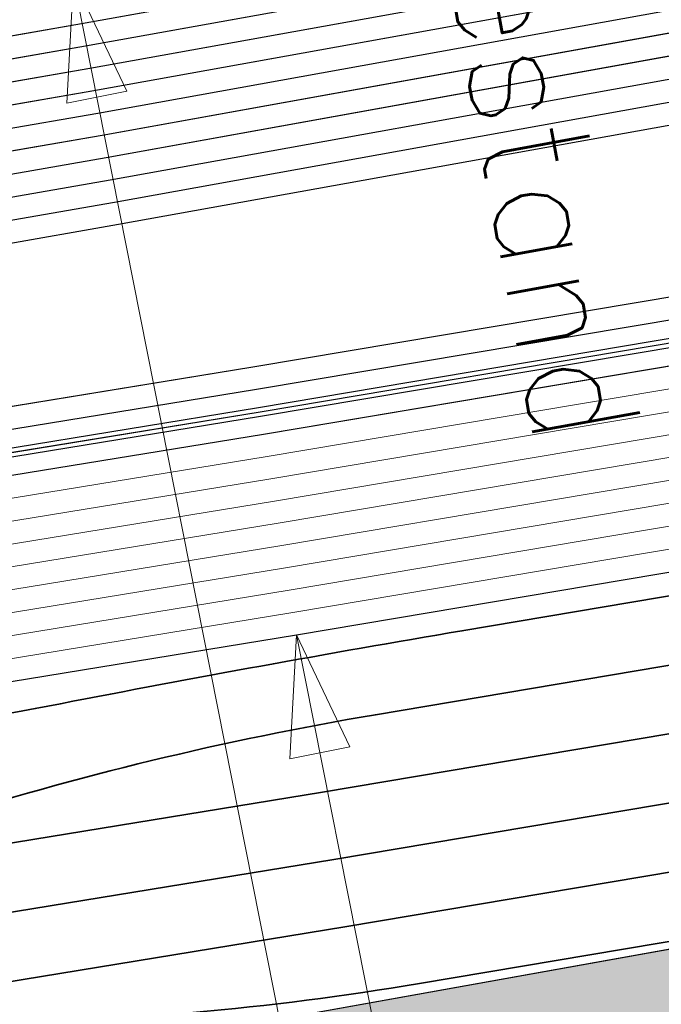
# Model space of a CAD drawing. Header units: metres. Extents: x -502 to 161, y -108 to 174.
# Tile 205 of 256: x -186.22 to -184.81, y -32.93 to -30.77. Entities that reach past the tile are written whole.
import ezdxf

# ---------------------------------------------------------------- set-up
doc = ezdxf.new("R2010")
doc.units = ezdxf.units.M
doc.header["$LTSCALE"] = 0.1
for name, color, linetype in [('BRI31-005.05-5p02-Koordinierung Lageplan 4. BA ZOB West 2022-06-15', 7, 'Continuous'), ('BRI31-005.06-5f07-Koordinierung Lageplan 4. BA ZOB Fernbusbahnh', 7, 'Continuous'), ('BRI32-005.02-5f05-Koordinierung Schemaplan 4 BA ZOB Teilbereich', 7, 'Continuous'), ('BRI32-005.03-5f06-Koordinierung Schemaplan 4 BA ZOB Teilbereich 2 Ost - Bahnhofsallee 2023-01-21', 7, 'Continuous')]:
    doc.layers.add(name, color=color, linetype=linetype)
doc.styles.add('Txt', font='txt_____.ttf')

# ---------------------------------------------------------------- blocks, each defined once
blk = doc.blocks.new('ALG_00093')
at = {"color": 1, "linetype": 'Continuous', "lineweight": 9, "true_color": 0xff0000, "transparency": 33554687, "flags": 128}
blk.add_lwpolyline([(0, 0), (0.3773, 0.09625), (0.3773, -0.09625), (0, 0)], dxfattribs=at)

msp = doc.modelspace()

# ---------------------------------------------------------------- linework, layer by layer
at = {"layer": 'BRI31-005.05-5p02-Koordinierung Lageplan 4. BA ZOB West 2022-06-15', "color": 250, "linetype": 'Continuous', "lineweight": 25, "true_color": 0x333333, "transparency": 33554687}
msp.add_line((-190.3817, -33.8133), (-176.6847, -31.3618), dxfattribs=at)
at = {"layer": 'BRI31-005.05-5p02-Koordinierung Lageplan 4. BA ZOB West 2022-06-15', "color": 1, "linetype": 'Continuous', "lineweight": 25, "true_color": 0xff0000, "transparency": 33554687, "flags": 128}
msp.add_lwpolyline([(-225.3387, -11.2374), (-229.5957, -18.1714), (-229.0257, -20.8074), (-227.7997, -27.4074), (-227.6647, -27.9944), (-227.4477, -30.3544), (-224.2937, -35.5024), (-224.0217, -35.9484), (-223.2007, -36.4664), (-222.9157, -36.6434), (-217.6127, -39.5814), (-217.2307, -39.7354), (-214.0777, -39.1054), (-207.9547, -37.3244), (-207.4387, -36.8834), (-205.7427, -35.6354), (-202.5457, -34.9364), (-199.0767, -34.0634), (-192.6107, -32.7734), (-185.6937, -31.6434), (-180.2767, -30.7334), (-179.4717, -30.6334), (-178.4147, -30.7934), (-174.3807, -31.4324)], dxfattribs=at)
at = {"layer": 'BRI31-005.05-5p02-Koordinierung Lageplan 4. BA ZOB West 2022-06-15', "color": 250, "linetype": 'Continuous', "lineweight": 25, "true_color": 0x333333, "transparency": 33554687, "flags": 128}
for points in [[(-225.3307, -11.2434), (-229.5857, -18.1734), (-229.0157, -20.8054), (-227.7897, -27.4054), (-227.6547, -27.9934), (-227.4387, -30.3514), (-224.2857, -35.4974), (-224.0137, -35.9414), (-223.1947, -36.4574), (-222.9107, -36.6354), (-217.6077, -39.5724), (-217.2297, -39.7244), (-214.0807, -39.0964), (-207.9597, -37.3154), (-207.4447, -36.8754), (-205.7467, -35.6254), (-202.5487, -34.9274), (-199.0787, -34.0534), (-192.6127, -32.7634), (-185.6947, -31.6334), (-180.2787, -30.7234), (-179.4717, -30.6234), (-178.4137, -30.7834), (-174.3787, -31.4224)], [(-225.2907, -11.2734), (-229.5327, -18.1824), (-228.9667, -20.7954), (-227.7407, -27.3964), (-227.6047, -27.9884), (-227.3897, -30.3354), (-224.2587, -35.4464), (-223.9867, -35.8994), (-223.1627, -36.4184), (-222.8857, -36.5924), (-217.5837, -39.5284), (-217.0567, -39.7414), (-214.0687, -39.1454), (-207.9377, -37.3614), (-207.4157, -36.9154), (-205.7257, -35.6724), (-202.5377, -34.9764), (-199.0687, -34.1024), (-192.6037, -32.8124), (-185.6867, -31.6824), (-180.2717, -30.7724), (-179.4727, -30.6734), (-178.4207, -30.8324), (-177.8307, -31.0624)], [(-174.3647, -31.3244), (-178.3997, -30.6854), (-179.4697, -30.5234), (-180.2927, -30.6254), (-185.7107, -31.5354), (-192.6307, -32.6654), (-199.0987, -33.9554), (-202.5707, -34.8294), (-205.7887, -35.5314), (-207.5047, -36.7934), (-208.0037, -37.2234), (-214.1047, -38.9984), (-217.2137, -39.6184), (-217.5597, -39.4844), (-222.8607, -36.5494), (-223.1417, -36.3724), (-223.9597, -35.8574), (-224.2067, -35.4344), (-227.3407, -30.3194), (-227.5547, -27.9834), (-227.6917, -27.3874), (-228.9177, -20.7854), (-229.4797, -18.1914), (-225.2507, -11.3034)], [(-174.3717, -31.3734), (-178.4067, -30.7344), (-179.4707, -30.5734), (-180.2857, -30.6744), (-185.7027, -31.5844), (-192.6217, -32.7144), (-199.0887, -34.0044), (-202.5597, -34.8784), (-205.7677, -35.5784), (-207.4747, -36.8344), (-207.9817, -37.2694), (-214.0927, -39.0474), (-217.0437, -39.6364), (-217.5357, -39.4404), (-222.8357, -36.5064), (-223.1087, -36.3344), (-223.9327, -35.8154), (-224.1667, -35.4034), (-227.2917, -30.3034), (-227.5047, -27.9804), (-227.6427, -27.3784), (-228.8687, -20.7754), (-229.4267, -18.2004), (-225.2107, -11.3334)], [(-178.2347, -30.0544), (-179.1357, -29.8924), (-180.3637, -30.1044), (-186.0237, -31.1244), (-193.0907, -32.3544), (-199.2367, -33.3944), (-200.6857, -33.7654), (-202.8467, -34.2434), (-206.2057, -35.0734), (-208.3897, -36.7434), (-214.3777, -38.5134), (-216.5857, -38.7694), (-217.3127, -38.8554), (-222.6167, -36.1834), (-223.7887, -35.3634), (-226.8857, -30.1354), (-227.0657, -27.9414), (-227.1787, -27.2534), (-228.4947, -20.5034), (-229.0277, -18.0634), (-224.7607, -11.6114)], [(-178.2447, -30.1034), (-179.1357, -29.9434), (-180.3547, -30.1534), (-186.0147, -31.1734), (-193.0827, -32.4034), (-199.2267, -33.4434), (-200.6627, -33.8124), (-202.8357, -34.2924), (-206.1837, -35.1194), (-208.3667, -36.7884), (-214.3677, -38.5624), (-216.5857, -38.8194), (-217.1447, -38.8844), (-222.5907, -36.1404), (-223.7507, -35.3284), (-226.8367, -30.1194), (-227.0157, -27.9374), (-227.1297, -27.2434), (-228.4457, -20.4934), (-228.9747, -18.0734), (-224.7217, -11.6424)], [(-178.2547, -30.1524), (-179.1357, -29.9944), (-180.3457, -30.2024), (-186.0057, -31.2224), (-193.0747, -32.4524), (-199.2167, -33.4924), (-200.6567, -33.8604), (-202.8157, -34.3414), (-206.1617, -35.1654), (-208.3437, -36.8334), (-214.3577, -38.6114), (-216.5757, -38.8684), (-216.9747, -38.9144), (-217.1357, -38.8334), (-222.5647, -36.0974), (-223.7127, -35.2934), (-226.7877, -30.1034), (-226.9657, -27.9334), (-227.0807, -27.2334), (-228.3967, -20.4834), (-228.9217, -18.0834), (-224.6827, -11.6734)], [(-224.6437, -11.7044), (-228.8687, -18.0934), (-228.3477, -20.4734), (-227.0317, -27.2234), (-226.9157, -27.9294), (-226.7387, -30.0874), (-223.6747, -35.2584), (-222.5387, -36.0544), (-217.2887, -38.7014), (-216.6117, -38.6224), (-214.4077, -38.3664), (-208.4587, -36.6084), (-206.2717, -34.9354), (-202.8797, -34.0964), (-200.7457, -33.6254), (-199.2667, -33.2474), (-193.1147, -32.2074), (-186.0507, -30.9774), (-180.3907, -29.9574), (-179.1357, -29.7394), (-178.2047, -29.9074)], [(-178.2147, -29.9564), (-179.1357, -29.7904), (-180.3817, -30.0064), (-186.0417, -31.0264), (-193.1067, -32.2564), (-199.2567, -33.2964), (-200.7597, -33.6794), (-202.8687, -34.1454), (-206.2497, -34.9814), (-208.4357, -36.6534), (-214.3977, -38.4154), (-217.1177, -38.7314), (-222.5257, -36.0034), (-223.6367, -35.2234), (-226.6897, -30.0714), (-226.8657, -27.9254), (-226.9827, -27.2134), (-228.2987, -20.4634), (-228.8157, -18.1034), (-224.6047, -11.7354)], [(-178.2247, -30.0054), (-179.1357, -29.8414), (-180.3727, -30.0554), (-186.0327, -31.0754), (-193.0987, -32.3054), (-199.2467, -33.3454), (-200.7697, -33.7334), (-202.8577, -34.1944), (-206.2277, -35.0274), (-208.4127, -36.6984), (-214.3877, -38.4644), (-216.6287, -38.7244), (-216.9477, -38.7614), (-217.1087, -38.6784), (-222.4867, -35.9684), (-223.5987, -35.1884), (-226.6407, -30.0554), (-226.8157, -27.9214), (-226.9337, -27.2034), (-228.2497, -20.4534), (-228.7627, -18.1134), (-224.5657, -11.7664)], [(-178.1847, -29.8094), (-179.1357, -29.6374), (-180.4087, -29.8594), (-186.0687, -30.8794), (-193.1307, -32.1094), (-199.2867, -33.1494), (-202.9127, -33.9494), (-206.3377, -34.7974), (-208.5277, -36.4734), (-214.4377, -38.2194), (-216.6027, -38.4714), (-217.2647, -38.5434), (-222.4607, -35.9254), (-223.5607, -35.1534), (-226.5917, -30.0394), (-226.7657, -27.9174), (-226.8847, -27.1934), (-228.2007, -20.4434), (-228.7097, -18.1234), (-224.5267, -11.7974)], [(-178.1947, -29.8584), (-179.1357, -29.6884), (-180.3997, -29.9084), (-186.0597, -30.9284), (-193.1227, -32.1584), (-199.2767, -33.1984), (-202.9017, -33.9984), (-206.3157, -34.8434), (-208.5047, -36.5184), (-214.4277, -38.2684), (-217.0907, -38.5784), (-222.4567, -35.8684), (-223.5227, -35.1184), (-226.5427, -30.0234), (-226.7157, -27.9134), (-226.8357, -27.1844), (-228.1517, -20.4334), (-228.6567, -18.1334), (-224.4877, -11.8284)], [(-178.1657, -29.7114), (-179.1357, -29.5354), (-180.4267, -29.7614), (-186.0867, -30.7814), (-193.1467, -32.0114), (-199.3047, -33.0514), (-202.9357, -33.8514), (-206.3817, -34.7054), (-208.5737, -36.3834), (-214.4577, -38.1214), (-216.9157, -38.4004), (-217.0637, -38.4194), (-217.1517, -38.4314), (-222.3827, -35.7964), (-223.4467, -35.0484), (-226.4447, -29.9914), (-226.6157, -27.9054), (-226.7377, -27.1634), (-228.0537, -20.4134), (-228.5507, -18.1534), (-224.4097, -11.8904)], [(-178.1747, -29.7604), (-179.1357, -29.5864), (-180.4177, -29.8104), (-186.0777, -30.8304), (-193.1387, -32.0604), (-199.2967, -33.1004), (-202.9237, -33.9004), (-206.3597, -34.7514), (-208.5507, -36.4284), (-214.4477, -38.1704), (-216.9837, -38.4594), (-217.1887, -38.3564), (-222.3567, -35.7534), (-223.4087, -35.0134), (-226.3957, -29.9754), (-226.5657, -27.9014), (-226.6887, -27.1534), (-228.0047, -20.4034), (-228.4977, -18.1634), (-224.3707, -11.9214)], [(-200.3297, -36.5594), (-199.7187, -35.4694), (-199.4887, -35.0384), (-199.2647, -34.7274), (-198.9787, -34.5434), (-192.5227, -33.2534), (-185.6147, -32.1234), (-180.2087, -31.2134), (-179.4817, -31.1234), (-178.4837, -31.2734), (-177.1647, -31.6354), (-176.9137, -32.3634), (-176.6997, -34.5184)]]:
    msp.add_lwpolyline(points, dxfattribs=at)
at = {"layer": 'BRI31-005.05-5p02-Koordinierung Lageplan 4. BA ZOB West 2022-06-15', "color": 114, "linetype": 'Continuous', "lineweight": 25, "true_color": 0x00994c, "transparency": 33554687, "flags": 128}
msp.add_lwpolyline([(-174.3777, -31.4124), (-178.4117, -30.7734), (-179.4707, -30.6134), (-180.2797, -30.7134), (-185.6977, -31.6244), (-192.6137, -32.7544), (-199.0817, -34.0444), (-202.5497, -34.9164), (-205.7517, -35.6174), (-207.4517, -36.8684), (-207.9637, -37.3064), (-214.0827, -39.0854), (-217.2287, -39.7144), (-217.6047, -39.5634), (-222.9057, -36.6254), (-223.1907, -36.4494), (-224.0077, -35.9334), (-224.2767, -35.4914), (-227.4277, -30.3474), (-227.6447, -27.9914), (-227.7807, -27.4034), (-229.0067, -20.8034), (-229.5747, -18.1744), (-225.3227, -11.2494)], dxfattribs=at)
at = {"layer": 'BRI31-005.05-5p02-Koordinierung Lageplan 4. BA ZOB West 2022-06-15', "color": 7, "linetype": 'Continuous', "lineweight": 13, "transparency": 33554687, "flags": 128}
for points in [[(-174.4567, -31.9734), (-178.4767, -31.2244), (-179.4807, -31.0734), (-180.2157, -31.1644), (-185.6227, -32.0744), (-192.5317, -33.2044), (-198.9887, -34.4944), (-202.5047, -35.1234), (-205.6627, -35.8134), (-207.8937, -37.4534), (-214.0447, -39.2434), (-217.2537, -39.8834), (-222.9587, -36.7234), (-224.0877, -36.0134), (-227.5367, -30.3834), (-227.7547, -28.0034), (-227.8877, -27.4234), (-229.1137, -20.8234)], [(-174.4497, -31.9244), (-178.4697, -31.1754), (-179.4797, -31.0234), (-180.2227, -31.1154), (-185.6307, -32.0254), (-192.5407, -33.1554), (-198.9987, -34.4454), (-202.5267, -35.0254), (-205.7047, -35.7194), (-207.3857, -36.9554), (-207.9157, -37.4074), (-214.0567, -39.1944), (-217.2457, -39.8304), (-222.9347, -36.6794), (-223.2167, -36.5024), (-224.0507, -35.9774), (-227.4877, -30.3674), (-227.7047, -27.9984), (-227.8387, -27.4144), (-229.0647, -20.8144)], [(-174.4007, -31.5814), (-178.4277, -30.8814), (-179.4737, -30.7234), (-180.2647, -30.8214), (-185.6787, -31.7314), (-192.5947, -32.8614), (-199.0587, -34.1514), (-199.5577, -34.3674), (-199.9217, -34.8074), (-200.1587, -35.2294), (-200.7697, -36.3194)], [(-174.4077, -31.6304), (-178.4347, -30.9304), (-179.4747, -30.7734), (-180.2577, -30.8704), (-185.6707, -31.7804), (-192.5857, -32.9104), (-199.0487, -34.2004), (-199.5267, -34.4084), (-199.8807, -34.8354), (-200.1147, -35.2534), (-200.7257, -36.3434)], [(-200.8997, -35.9414), (-200.4457, -35.0914), (-200.2157, -34.7244), (-199.8527, -34.4634), (-199.0387, -34.2494), (-192.5767, -32.9594), (-185.6627, -31.8294), (-180.2507, -30.9194), (-179.4757, -30.8234), (-178.4417, -30.9794), (-174.4147, -31.6794)], [(-174.4217, -31.7284), (-178.4487, -31.0284), (-179.4767, -30.8734), (-180.2437, -30.9684), (-185.6547, -31.8784), (-192.5677, -33.0084), (-199.0287, -34.2984), (-199.4957, -34.4494), (-199.8397, -34.8634), (-200.0707, -35.2774), (-200.6817, -36.3674)], [(-200.6377, -36.3914), (-200.0267, -35.3014), (-199.7987, -34.8914), (-199.4647, -34.4904), (-199.0187, -34.3474), (-192.5587, -33.0574), (-185.6467, -31.9274), (-180.2367, -31.0174), (-179.4777, -30.9234), (-178.4557, -31.0774), (-174.4287, -31.7774)], [(-200.8557, -35.9654), (-200.4017, -35.1154), (-200.1457, -34.7984), (-199.8127, -34.5574), (-199.0087, -34.3964), (-192.5497, -33.1064), (-185.6387, -31.9764), (-180.2297, -31.0664), (-179.4787, -30.9734), (-178.4627, -31.1264), (-174.4357, -31.8264)]]:
    msp.add_lwpolyline(points, dxfattribs=at)
at = {"layer": 'BRI31-005.05-5p02-Koordinierung Lageplan 4. BA ZOB West 2022-06-15', "color": 1, "linetype": 'Continuous', "lineweight": 35, "true_color": 0xff0000, "transparency": 33554687, "flags": 128}
msp.add_lwpolyline([(-173.7775, -32.2014), (-178.5003, -31.3214), (-179.4823, -31.1738), (-180.2015, -31.2629), (-185.2513, -32.1146), (-185.2513, -32.1146, 0.006235), (-186.1333, -32.2747), (-186.1333, -32.2747, -0.014605), (-187.0175, -32.42)], format="xyb", dxfattribs=at)
at = {"layer": 'BRI31-005.05-5p02-Koordinierung Lageplan 4. BA ZOB West 2022-06-15', "color": 190, "linetype": 'Continuous', "lineweight": 35, "true_color": 0x7f00ff, "transparency": 33554687, "flags": 128}
msp.add_lwpolyline([(-173.8355, -32.3432), (-178.5252, -31.4694), (-179.4843, -31.3252), (-180.1798, -31.4113), (-185.4413, -32.2988, 0.035316), (-186.416, -32.5349, -0.036557), (-187.3911, -32.7686)], format="xyb", dxfattribs=at)
msp.add_lwpolyline([(-187.3911, -32.7686), (-185.5574, -32.4687), (-180.1581, -31.5598), (-179.4863, -31.4766), (-178.5501, -31.6173), (-173.8936, -32.4849), (-172.1363, -33.6699)], dxfattribs=at)
at = {"layer": 'BRI31-005.05-5p02-Koordinierung Lageplan 4. BA ZOB West 2022-06-15', "color": 3, "linetype": 'Continuous', "lineweight": 35, "true_color": 0x00ff00, "transparency": 33554687, "flags": 128}
msp.add_lwpolyline([(-187.3668, -32.9166), (-185.5328, -32.6166), (-180.1364, -31.7082), (-179.4883, -31.628), (-178.575, -31.7653), (-173.9517, -32.6267), (-172.2202, -33.7942), (-172.2202, -33.7942, -0.112911), (-170.7145, -35.402), (-170.7145, -35.402), (-170.7145, -35.402, 0.113863), (-169.1074, -37.1244), (-169.1074, -37.1244)], format="xyb", dxfattribs=at)
at = {"layer": 'BRI31-005.05-5p02-Koordinierung Lageplan 4. BA ZOB West 2022-06-15', "color": 7, "linetype": 'Continuous', "lineweight": 35, "transparency": 33554687, "flags": 128}
for points in [[(-187.3426, -33.0647), (-185.5083, -32.7646), (-180.1148, -31.8567), (-179.4902, -31.7794), (-178.5998, -31.9132), (-174.0097, -32.7684), (-172.3041, -33.9186, -0.112897), (-170.8442, -35.4773), (-170.8442, -35.4773, 0.113849), (-169.1913, -37.2488), (-169.1913, -37.2488)], [(-169.0193, -37.0029), (-170.6734, -35.8751, -0.111585), (-170.9739, -35.5526, 0.112882), (-172.3879, -34.043), (-174.0678, -32.9102), (-178.6247, -32.0612), (-179.4922, -31.9308), (-180.0931, -32.0052), (-185.3447, -32.8892, -0.039025), (-186.3435, -32.9781), (-186.3435, -32.9781, 0.037869), (-187.3426, -33.0647), (-187.3426, -33.0647)]]:
    msp.add_lwpolyline(points, format="xyb", dxfattribs=at)
at = {"layer": 'BRI31-005.06-5f07-Koordinierung Lageplan 4. BA ZOB Fernbusbahnh', "color": 1, "linetype": 'Continuous', "lineweight": 13, "true_color": 0xff0000, "transparency": 33554687}
for p, q in [((-186.1047, -30.6834), (-185.1774, -35.3594)), ((-185.6147, -32.1234), (-184.867, -35.8936))]:
    msp.add_line(p, q, dxfattribs=at)
at = {"layer": 'BRI31-005.06-5f07-Koordinierung Lageplan 4. BA ZOB Fernbusbahnh', "color": 250, "linetype": 'Continuous', "lineweight": 20, "true_color": 0x333333, "transparency": 33554687}
msp.add_line((-190.3817, -33.8133), (-176.6847, -31.3618), dxfattribs=at)
at = {"layer": 'BRI31-005.06-5f07-Koordinierung Lageplan 4. BA ZOB Fernbusbahnh', "color": 1, "linetype": 'Continuous', "lineweight": 20, "true_color": 0xff0000, "transparency": 33554687, "flags": 128}
msp.add_lwpolyline([(-225.3387, -11.2374), (-229.5957, -18.1714), (-229.0257, -20.8074), (-227.7997, -27.4074), (-227.6647, -27.9944), (-227.4477, -30.3544), (-224.2937, -35.5024), (-224.0217, -35.9484), (-223.2007, -36.4664), (-222.9157, -36.6434), (-217.6127, -39.5814), (-217.2307, -39.7354), (-214.0777, -39.1054), (-207.9547, -37.3244), (-207.4387, -36.8834), (-205.7427, -35.6354), (-202.5457, -34.9364), (-199.0767, -34.0634), (-192.6107, -32.7734), (-185.6937, -31.6434), (-180.2767, -30.7334), (-179.4717, -30.6334), (-178.4147, -30.7934), (-174.3807, -31.4324)], dxfattribs=at)
at = {"layer": 'BRI31-005.06-5f07-Koordinierung Lageplan 4. BA ZOB Fernbusbahnh', "color": 250, "linetype": 'Continuous', "lineweight": 20, "true_color": 0x333333, "transparency": 33554687, "flags": 128}
for points in [[(-225.3307, -11.2434), (-229.5857, -18.1734), (-229.0157, -20.8054), (-227.7897, -27.4054), (-227.6547, -27.9934), (-227.4387, -30.3514), (-224.2857, -35.4974), (-224.0137, -35.9414), (-223.1947, -36.4574), (-222.9107, -36.6354), (-217.6077, -39.5724), (-217.2297, -39.7244), (-214.0807, -39.0964), (-207.9597, -37.3154), (-207.4447, -36.8754), (-205.7467, -35.6254), (-202.5487, -34.9274), (-199.0787, -34.0534), (-192.6127, -32.7634), (-185.6947, -31.6334), (-180.2787, -30.7234), (-179.4717, -30.6234), (-178.4137, -30.7834), (-174.3787, -31.4224)], [(-225.2907, -11.2734), (-229.5327, -18.1824), (-228.9667, -20.7954), (-227.7407, -27.3964), (-227.6047, -27.9884), (-227.3897, -30.3354), (-224.2587, -35.4464), (-223.9867, -35.8994), (-223.1627, -36.4184), (-222.8857, -36.5924), (-217.5837, -39.5284), (-217.0567, -39.7414), (-214.0687, -39.1454), (-207.9377, -37.3614), (-207.4157, -36.9154), (-205.7257, -35.6724), (-202.5377, -34.9764), (-199.0687, -34.1024), (-192.6037, -32.8124), (-185.6867, -31.6824), (-180.2717, -30.7724), (-179.4727, -30.6734), (-178.4207, -30.8324), (-177.8307, -31.0624)], [(-174.3647, -31.3244), (-178.3997, -30.6854), (-179.4697, -30.5234), (-180.2927, -30.6254), (-185.7107, -31.5354), (-192.6307, -32.6654), (-199.0987, -33.9554), (-202.5707, -34.8294), (-205.7887, -35.5314), (-207.5047, -36.7934), (-208.0037, -37.2234), (-214.1047, -38.9984), (-217.2137, -39.6184), (-217.5597, -39.4844), (-222.8607, -36.5494), (-223.1417, -36.3724), (-223.9597, -35.8574), (-224.2067, -35.4344), (-227.3407, -30.3194), (-227.5547, -27.9834), (-227.6917, -27.3874), (-228.9177, -20.7854), (-229.4797, -18.1914), (-225.2507, -11.3034)], [(-174.3717, -31.3734), (-178.4067, -30.7344), (-179.4707, -30.5734), (-180.2857, -30.6744), (-185.7027, -31.5844), (-192.6217, -32.7144), (-199.0887, -34.0044), (-202.5597, -34.8784), (-205.7677, -35.5784), (-207.4747, -36.8344), (-207.9817, -37.2694), (-214.0927, -39.0474), (-217.0437, -39.6364), (-217.5357, -39.4404), (-222.8357, -36.5064), (-223.1087, -36.3344), (-223.9327, -35.8154), (-224.1667, -35.4034), (-227.2917, -30.3034), (-227.5047, -27.9804), (-227.6427, -27.3784), (-228.8687, -20.7754), (-229.4267, -18.2004), (-225.2107, -11.3334)], [(-178.2347, -30.0544), (-179.1357, -29.8924), (-180.3637, -30.1044), (-186.0237, -31.1244), (-193.0907, -32.3544), (-199.2367, -33.3944), (-200.6857, -33.7654), (-202.8467, -34.2434), (-206.2057, -35.0734), (-208.3897, -36.7434), (-214.3777, -38.5134), (-216.5857, -38.7694), (-217.3127, -38.8554), (-222.6167, -36.1834), (-223.7887, -35.3634), (-226.8857, -30.1354), (-227.0657, -27.9414), (-227.1787, -27.2534), (-228.4947, -20.5034), (-229.0277, -18.0634), (-224.7607, -11.6114)], [(-178.2447, -30.1034), (-179.1357, -29.9434), (-180.3547, -30.1534), (-186.0147, -31.1734), (-193.0827, -32.4034), (-199.2267, -33.4434), (-200.6627, -33.8124), (-202.8357, -34.2924), (-206.1837, -35.1194), (-208.3667, -36.7884), (-214.3677, -38.5624), (-216.5857, -38.8194), (-217.1447, -38.8844), (-222.5907, -36.1404), (-223.7507, -35.3284), (-226.8367, -30.1194), (-227.0157, -27.9374), (-227.1297, -27.2434), (-228.4457, -20.4934), (-228.9747, -18.0734), (-224.7217, -11.6424)], [(-178.2547, -30.1524), (-179.1357, -29.9944), (-180.3457, -30.2024), (-186.0057, -31.2224), (-193.0747, -32.4524), (-199.2167, -33.4924), (-200.6567, -33.8604), (-202.8157, -34.3414), (-206.1617, -35.1654), (-208.3437, -36.8334), (-214.3577, -38.6114), (-216.5757, -38.8684), (-216.9747, -38.9144), (-217.1357, -38.8334), (-222.5647, -36.0974), (-223.7127, -35.2934), (-226.7877, -30.1034), (-226.9657, -27.9334), (-227.0807, -27.2334), (-228.3967, -20.4834), (-228.9217, -18.0834), (-224.6827, -11.6734)], [(-224.6437, -11.7044), (-228.8687, -18.0934), (-228.3477, -20.4734), (-227.0317, -27.2234), (-226.9157, -27.9294), (-226.7387, -30.0874), (-223.6747, -35.2584), (-222.5387, -36.0544), (-217.2887, -38.7014), (-216.6117, -38.6224), (-214.4077, -38.3664), (-208.4587, -36.6084), (-206.2717, -34.9354), (-202.8797, -34.0964), (-200.7457, -33.6254), (-199.2667, -33.2474), (-193.1147, -32.2074), (-186.0507, -30.9774), (-180.3907, -29.9574), (-179.1357, -29.7394), (-178.2047, -29.9074)], [(-178.2147, -29.9564), (-179.1357, -29.7904), (-180.3817, -30.0064), (-186.0417, -31.0264), (-193.1067, -32.2564), (-199.2567, -33.2964), (-200.7597, -33.6794), (-202.8687, -34.1454), (-206.2497, -34.9814), (-208.4357, -36.6534), (-214.3977, -38.4154), (-217.1177, -38.7314), (-222.5257, -36.0034), (-223.6367, -35.2234), (-226.6897, -30.0714), (-226.8657, -27.9254), (-226.9827, -27.2134), (-228.2987, -20.4634), (-228.8157, -18.1034), (-224.6047, -11.7354)], [(-178.2247, -30.0054), (-179.1357, -29.8414), (-180.3727, -30.0554), (-186.0327, -31.0754), (-193.0987, -32.3054), (-199.2467, -33.3454), (-200.7697, -33.7334), (-202.8577, -34.1944), (-206.2277, -35.0274), (-208.4127, -36.6984), (-214.3877, -38.4644), (-216.6287, -38.7244), (-216.9477, -38.7614), (-217.1087, -38.6784), (-222.4867, -35.9684), (-223.5987, -35.1884), (-226.6407, -30.0554), (-226.8157, -27.9214), (-226.9337, -27.2034), (-228.2497, -20.4534), (-228.7627, -18.1134), (-224.5657, -11.7664)], [(-178.1847, -29.8094), (-179.1357, -29.6374), (-180.4087, -29.8594), (-186.0687, -30.8794), (-193.1307, -32.1094), (-199.2867, -33.1494), (-202.9127, -33.9494), (-206.3377, -34.7974), (-208.5277, -36.4734), (-214.4377, -38.2194), (-216.6027, -38.4714), (-217.2647, -38.5434), (-222.4607, -35.9254), (-223.5607, -35.1534), (-226.5917, -30.0394), (-226.7657, -27.9174), (-226.8847, -27.1934), (-228.2007, -20.4434), (-228.7097, -18.1234), (-224.5267, -11.7974)], [(-178.1947, -29.8584), (-179.1357, -29.6884), (-180.3997, -29.9084), (-186.0597, -30.9284), (-193.1227, -32.1584), (-199.2767, -33.1984), (-202.9017, -33.9984), (-206.3157, -34.8434), (-208.5047, -36.5184), (-214.4277, -38.2684), (-217.0907, -38.5784), (-222.4567, -35.8684), (-223.5227, -35.1184), (-226.5427, -30.0234), (-226.7157, -27.9134), (-226.8357, -27.1844), (-228.1517, -20.4334), (-228.6567, -18.1334), (-224.4877, -11.8284)], [(-178.1657, -29.7114), (-179.1357, -29.5354), (-180.4267, -29.7614), (-186.0867, -30.7814), (-193.1467, -32.0114), (-199.3047, -33.0514), (-202.9357, -33.8514), (-206.3817, -34.7054), (-208.5737, -36.3834), (-214.4577, -38.1214), (-216.9157, -38.4004), (-217.0637, -38.4194), (-217.1517, -38.4314), (-222.3827, -35.7964), (-223.4467, -35.0484), (-226.4447, -29.9914), (-226.6157, -27.9054), (-226.7377, -27.1634), (-228.0537, -20.4134), (-228.5507, -18.1534), (-224.4097, -11.8904)], [(-178.1747, -29.7604), (-179.1357, -29.5864), (-180.4177, -29.8104), (-186.0777, -30.8304), (-193.1387, -32.0604), (-199.2967, -33.1004), (-202.9237, -33.9004), (-206.3597, -34.7514), (-208.5507, -36.4284), (-214.4477, -38.1704), (-216.9837, -38.4594), (-217.1887, -38.3564), (-222.3567, -35.7534), (-223.4087, -35.0134), (-226.3957, -29.9754), (-226.5657, -27.9014), (-226.6887, -27.1534), (-228.0047, -20.4034), (-228.4977, -18.1634), (-224.3707, -11.9214)], [(-200.3297, -36.5594), (-199.7187, -35.4694), (-199.4887, -35.0384), (-199.2647, -34.7274), (-198.9787, -34.5434), (-192.5227, -33.2534), (-185.6147, -32.1234), (-180.2087, -31.2134), (-179.4817, -31.1234), (-178.4837, -31.2734), (-177.1647, -31.6354), (-176.9137, -32.3634), (-176.6997, -34.5184)]]:
    msp.add_lwpolyline(points, dxfattribs=at)
at = {"layer": 'BRI31-005.06-5f07-Koordinierung Lageplan 4. BA ZOB Fernbusbahnh', "color": 114, "linetype": 'Continuous', "lineweight": 20, "true_color": 0x00994c, "transparency": 33554687, "flags": 128}
msp.add_lwpolyline([(-174.3777, -31.4124), (-178.4117, -30.7734), (-179.4707, -30.6134), (-180.2797, -30.7134), (-185.6977, -31.6244), (-192.6137, -32.7544), (-199.0817, -34.0444), (-202.5497, -34.9164), (-205.7517, -35.6174), (-207.4517, -36.8684), (-207.9637, -37.3064), (-214.0827, -39.0854), (-217.2287, -39.7144), (-217.6047, -39.5634), (-222.9057, -36.6254), (-223.1907, -36.4494), (-224.0077, -35.9334), (-224.2767, -35.4914), (-227.4277, -30.3474), (-227.6447, -27.9914), (-227.7807, -27.4034), (-229.0067, -20.8034), (-229.5747, -18.1744), (-225.3227, -11.2494)], dxfattribs=at)
at = {"layer": 'BRI31-005.06-5f07-Koordinierung Lageplan 4. BA ZOB Fernbusbahnh', "color": 7, "linetype": 'Continuous', "lineweight": 9, "transparency": 33554687, "flags": 128}
for points in [[(-174.4567, -31.9734), (-178.4767, -31.2244), (-179.4807, -31.0734), (-180.2157, -31.1644), (-185.6227, -32.0744), (-192.5317, -33.2044), (-198.9887, -34.4944), (-202.5047, -35.1234), (-205.6627, -35.8134), (-207.8937, -37.4534), (-214.0447, -39.2434), (-217.2537, -39.8834), (-222.9587, -36.7234), (-224.0877, -36.0134), (-227.5367, -30.3834), (-227.7547, -28.0034), (-227.8877, -27.4234), (-229.1137, -20.8234)], [(-174.4497, -31.9244), (-178.4697, -31.1754), (-179.4797, -31.0234), (-180.2227, -31.1154), (-185.6307, -32.0254), (-192.5407, -33.1554), (-198.9987, -34.4454), (-202.5267, -35.0254), (-205.7047, -35.7194), (-207.3857, -36.9554), (-207.9157, -37.4074), (-214.0567, -39.1944), (-217.2457, -39.8304), (-222.9347, -36.6794), (-223.2167, -36.5024), (-224.0507, -35.9774), (-227.4877, -30.3674), (-227.7047, -27.9984), (-227.8387, -27.4144), (-229.0647, -20.8144)], [(-174.4007, -31.5814), (-178.4277, -30.8814), (-179.4737, -30.7234), (-180.2647, -30.8214), (-185.6787, -31.7314), (-192.5947, -32.8614), (-199.0587, -34.1514), (-199.5577, -34.3674), (-199.9217, -34.8074), (-200.1587, -35.2294), (-200.7697, -36.3194)], [(-174.4077, -31.6304), (-178.4347, -30.9304), (-179.4747, -30.7734), (-180.2577, -30.8704), (-185.6707, -31.7804), (-192.5857, -32.9104), (-199.0487, -34.2004), (-199.5267, -34.4084), (-199.8807, -34.8354), (-200.1147, -35.2534), (-200.7257, -36.3434)], [(-200.8997, -35.9414), (-200.4457, -35.0914), (-200.2157, -34.7244), (-199.8527, -34.4634), (-199.0387, -34.2494), (-192.5767, -32.9594), (-185.6627, -31.8294), (-180.2507, -30.9194), (-179.4757, -30.8234), (-178.4417, -30.9794), (-174.4147, -31.6794)], [(-174.4217, -31.7284), (-178.4487, -31.0284), (-179.4767, -30.8734), (-180.2437, -30.9684), (-185.6547, -31.8784), (-192.5677, -33.0084), (-199.0287, -34.2984), (-199.4957, -34.4494), (-199.8397, -34.8634), (-200.0707, -35.2774), (-200.6817, -36.3674)], [(-200.6377, -36.3914), (-200.0267, -35.3014), (-199.7987, -34.8914), (-199.4647, -34.4904), (-199.0187, -34.3474), (-192.5587, -33.0574), (-185.6467, -31.9274), (-180.2367, -31.0174), (-179.4777, -30.9234), (-178.4557, -31.0774), (-174.4287, -31.7774)], [(-200.8557, -35.9654), (-200.4017, -35.1154), (-200.1457, -34.7984), (-199.8127, -34.5574), (-199.0087, -34.3964), (-192.5497, -33.1064), (-185.6387, -31.9764), (-180.2297, -31.0664), (-179.4787, -30.9734), (-178.4627, -31.1264), (-174.4357, -31.8264)]]:
    msp.add_lwpolyline(points, dxfattribs=at)
at = {"layer": 'BRI31-005.06-5f07-Koordinierung Lageplan 4. BA ZOB Fernbusbahnh', "color": 1, "linetype": 'Continuous', "lineweight": 30, "true_color": 0xff0000, "transparency": 33554687, "flags": 128}
msp.add_lwpolyline([(-173.7775, -32.2014), (-178.5003, -31.3214), (-179.4823, -31.1738), (-180.2015, -31.2629), (-185.2513, -32.1146), (-185.2513, -32.1146, 0.006235), (-186.1333, -32.2747), (-186.1333, -32.2747, -0.014605), (-187.0175, -32.42)], format="xyb", dxfattribs=at)
at = {"layer": 'BRI31-005.06-5f07-Koordinierung Lageplan 4. BA ZOB Fernbusbahnh', "color": 190, "linetype": 'Continuous', "lineweight": 30, "true_color": 0x7f00ff, "transparency": 33554687, "flags": 128}
msp.add_lwpolyline([(-173.8355, -32.3432), (-178.5252, -31.4694), (-179.4843, -31.3252), (-180.1798, -31.4113), (-185.4413, -32.2988, 0.035316), (-186.416, -32.5349, -0.036557), (-187.3911, -32.7686)], format="xyb", dxfattribs=at)
msp.add_lwpolyline([(-187.3911, -32.7686), (-185.5574, -32.4687), (-180.1581, -31.5598), (-179.4863, -31.4766), (-178.5501, -31.6173), (-173.8936, -32.4849), (-172.1363, -33.6699)], dxfattribs=at)
at = {"layer": 'BRI31-005.06-5f07-Koordinierung Lageplan 4. BA ZOB Fernbusbahnh', "color": 3, "linetype": 'Continuous', "lineweight": 30, "true_color": 0x00ff00, "transparency": 33554687, "flags": 128}
msp.add_lwpolyline([(-187.3668, -32.9166), (-185.5328, -32.6166), (-180.1364, -31.7082), (-179.4883, -31.628), (-178.575, -31.7653), (-173.9517, -32.6267), (-172.2202, -33.7942), (-172.2202, -33.7942, -0.112911), (-170.7145, -35.402), (-170.7145, -35.402), (-170.7145, -35.402, 0.113863), (-169.1074, -37.1244), (-169.1074, -37.1244)], format="xyb", dxfattribs=at)
at = {"layer": 'BRI31-005.06-5f07-Koordinierung Lageplan 4. BA ZOB Fernbusbahnh', "color": 7, "linetype": 'Continuous', "lineweight": 30, "transparency": 33554687, "flags": 128}
for points in [[(-187.3426, -33.0647), (-185.5083, -32.7646), (-180.1148, -31.8567), (-179.4902, -31.7794), (-178.5998, -31.9132), (-174.0097, -32.7684), (-172.3041, -33.9186, -0.112897), (-170.8442, -35.4773), (-170.8442, -35.4773, 0.113849), (-169.1913, -37.2488), (-169.1913, -37.2488)], [(-169.0193, -37.0029), (-170.6734, -35.8751, -0.111585), (-170.9739, -35.5526, 0.112882), (-172.3879, -34.043), (-174.0678, -32.9102), (-178.6247, -32.0612), (-179.4922, -31.9308), (-180.0931, -32.0052), (-185.3447, -32.8892, -0.039025), (-186.3435, -32.9781), (-186.3435, -32.9781, 0.037869), (-187.3426, -33.0647), (-187.3426, -33.0647)]]:
    msp.add_lwpolyline(points, format="xyb", dxfattribs=at)
at = {"layer": 'BRI31-005.06-5f07-Koordinierung Lageplan 4. BA ZOB Fernbusbahnh', "color": 2, "linetype": 'Continuous', "true_color": 0xffff00, "transparency": 33554687}
msp.add_solid([(-176.6847, -31.3618), (-176.6231, -31.7064), (-190.3817, -33.8133), (-190.32, -34.1578)], dxfattribs=at)
at = {"layer": 'BRI32-005.02-5f05-Koordinierung Schemaplan 4 BA ZOB Teilbereich', "color": 250, "linetype": 'Continuous', "lineweight": 25, "true_color": 0x333333, "transparency": 33554687, "flags": 128}
for points in [[(-174.3647, -31.3244), (-178.3997, -30.6854), (-179.4697, -30.5234), (-180.2927, -30.6254), (-185.7107, -31.5354), (-192.6307, -32.6654), (-199.0987, -33.9554), (-202.5707, -34.8294), (-205.7887, -35.5314), (-207.5047, -36.7934), (-208.0037, -37.2234), (-214.1047, -38.9984), (-217.2137, -39.6184), (-217.5597, -39.4844), (-222.8607, -36.5494), (-223.1417, -36.3724), (-223.9597, -35.8574), (-224.2067, -35.4344), (-227.3407, -30.3194), (-227.5547, -27.9834), (-227.6917, -27.3874), (-228.9177, -20.7854), (-229.4797, -18.1914), (-225.2507, -11.3034)], [(-174.3717, -31.3734), (-178.4067, -30.7344), (-179.4707, -30.5734), (-180.2857, -30.6744), (-185.7027, -31.5844), (-192.6217, -32.7144), (-199.0887, -34.0044), (-202.5597, -34.8784), (-205.7677, -35.5784), (-207.4747, -36.8344), (-207.9817, -37.2694), (-214.0927, -39.0474), (-217.0437, -39.6364), (-217.5357, -39.4404), (-222.8357, -36.5064), (-223.1087, -36.3344), (-223.9327, -35.8154), (-224.1667, -35.4034), (-227.2917, -30.3034), (-227.5047, -27.9804), (-227.6427, -27.3784), (-228.8687, -20.7754), (-229.4267, -18.2004), (-225.2107, -11.3334)], [(-178.2347, -30.0544), (-179.1357, -29.8924), (-180.3637, -30.1044), (-186.0237, -31.1244), (-193.0907, -32.3544), (-199.2367, -33.3944), (-200.6857, -33.7654), (-202.8467, -34.2434), (-206.2057, -35.0734), (-208.3897, -36.7434), (-214.3777, -38.5134), (-216.5857, -38.7694), (-217.3127, -38.8554), (-222.6167, -36.1834), (-223.7887, -35.3634), (-226.8857, -30.1354), (-227.0657, -27.9414), (-227.1787, -27.2534), (-228.4947, -20.5034), (-229.0277, -18.0634), (-224.7607, -11.6114)], [(-178.2447, -30.1034), (-179.1357, -29.9434), (-180.3547, -30.1534), (-186.0147, -31.1734), (-193.0827, -32.4034), (-199.2267, -33.4434), (-200.6627, -33.8124), (-202.8357, -34.2924), (-206.1837, -35.1194), (-208.3667, -36.7884), (-214.3677, -38.5624), (-216.5857, -38.8194), (-217.1447, -38.8844), (-222.5907, -36.1404), (-223.7507, -35.3284), (-226.8367, -30.1194), (-227.0157, -27.9374), (-227.1297, -27.2434), (-228.4457, -20.4934), (-228.9747, -18.0734), (-224.7217, -11.6424)], [(-178.2547, -30.1524), (-179.1357, -29.9944), (-180.3457, -30.2024), (-186.0057, -31.2224), (-193.0747, -32.4524), (-199.2167, -33.4924), (-200.6567, -33.8604), (-202.8157, -34.3414), (-206.1617, -35.1654), (-208.3437, -36.8334), (-214.3577, -38.6114), (-216.5757, -38.8684), (-216.9747, -38.9144), (-217.1357, -38.8334), (-222.5647, -36.0974), (-223.7127, -35.2934), (-226.7877, -30.1034), (-226.9657, -27.9334), (-227.0807, -27.2334), (-228.3967, -20.4834), (-228.9217, -18.0834), (-224.6827, -11.6734)], [(-224.6437, -11.7044), (-228.8687, -18.0934), (-228.3477, -20.4734), (-227.0317, -27.2234), (-226.9157, -27.9294), (-226.7387, -30.0874), (-223.6747, -35.2584), (-222.5387, -36.0544), (-217.2887, -38.7014), (-216.6117, -38.6224), (-214.4077, -38.3664), (-208.4587, -36.6084), (-206.2717, -34.9354), (-202.8797, -34.0964), (-200.7457, -33.6254), (-199.2667, -33.2474), (-193.1147, -32.2074), (-186.0507, -30.9774), (-180.3907, -29.9574), (-179.1357, -29.7394), (-178.2047, -29.9074)], [(-178.2147, -29.9564), (-179.1357, -29.7904), (-180.3817, -30.0064), (-186.0417, -31.0264), (-193.1067, -32.2564), (-199.2567, -33.2964), (-200.7597, -33.6794), (-202.8687, -34.1454), (-206.2497, -34.9814), (-208.4357, -36.6534), (-214.3977, -38.4154), (-217.1177, -38.7314), (-222.5257, -36.0034), (-223.6367, -35.2234), (-226.6897, -30.0714), (-226.8657, -27.9254), (-226.9827, -27.2134), (-228.2987, -20.4634), (-228.8157, -18.1034), (-224.6047, -11.7354)], [(-178.2247, -30.0054), (-179.1357, -29.8414), (-180.3727, -30.0554), (-186.0327, -31.0754), (-193.0987, -32.3054), (-199.2467, -33.3454), (-200.7697, -33.7334), (-202.8577, -34.1944), (-206.2277, -35.0274), (-208.4127, -36.6984), (-214.3877, -38.4644), (-216.6287, -38.7244), (-216.9477, -38.7614), (-217.1087, -38.6784), (-222.4867, -35.9684), (-223.5987, -35.1884), (-226.6407, -30.0554), (-226.8157, -27.9214), (-226.9337, -27.2034), (-228.2497, -20.4534), (-228.7627, -18.1134), (-224.5657, -11.7664)], [(-178.1657, -29.7114), (-179.1357, -29.5354), (-180.4267, -29.7614), (-186.0867, -30.7814), (-193.1467, -32.0114), (-199.3047, -33.0514), (-202.9357, -33.8514), (-206.3817, -34.7054), (-208.5737, -36.3834), (-214.4577, -38.1214), (-216.9157, -38.4004), (-217.0637, -38.4194), (-217.1517, -38.4314), (-222.3827, -35.7964), (-223.4467, -35.0484), (-226.4447, -29.9914), (-226.6157, -27.9054), (-226.7377, -27.1634), (-228.0537, -20.4134), (-228.5507, -18.1534), (-224.4097, -11.8904)], [(-178.1747, -29.7604), (-179.1357, -29.5864), (-180.4177, -29.8104), (-186.0777, -30.8304), (-193.1387, -32.0604), (-199.2967, -33.1004), (-202.9237, -33.9004), (-206.3597, -34.7514), (-208.5507, -36.4284), (-214.4477, -38.1704), (-216.9837, -38.4594), (-217.1887, -38.3564), (-222.3567, -35.7534), (-223.4087, -35.0134), (-226.3957, -29.9754), (-226.5657, -27.9014), (-226.6887, -27.1534), (-228.0047, -20.4034), (-228.4977, -18.1634), (-224.3707, -11.9214)]]:
    msp.add_lwpolyline(points, dxfattribs=at)
at = {"layer": 'BRI32-005.02-5f05-Koordinierung Schemaplan 4 BA ZOB Teilbereich', "color": 7, "linetype": 'Continuous', "lineweight": 13, "transparency": 33554687, "flags": 128}
for points in [[(-174.4567, -31.9734), (-178.4767, -31.2244), (-179.4807, -31.0734), (-180.2157, -31.1644), (-185.6227, -32.0744), (-192.5317, -33.2044), (-198.9887, -34.4944), (-202.5047, -35.1234), (-205.6627, -35.8134), (-207.8937, -37.4534), (-214.0447, -39.2434), (-217.2537, -39.8834), (-222.9587, -36.7234), (-224.0877, -36.0134), (-227.5367, -30.3834), (-227.7547, -28.0034), (-227.8877, -27.4234), (-229.1137, -20.8234)], [(-174.4497, -31.9244), (-178.4697, -31.1754), (-179.4797, -31.0234), (-180.2227, -31.1154), (-185.6307, -32.0254), (-192.5407, -33.1554), (-198.9987, -34.4454), (-202.5267, -35.0254), (-205.7047, -35.7194), (-207.3857, -36.9554), (-207.9157, -37.4074), (-214.0567, -39.1944), (-217.2457, -39.8304), (-222.9347, -36.6794), (-223.2167, -36.5024), (-224.0507, -35.9774), (-227.4877, -30.3674), (-227.7047, -27.9984), (-227.8387, -27.4144), (-229.0647, -20.8144)]]:
    msp.add_lwpolyline(points, dxfattribs=at)
at = {"layer": 'BRI32-005.03-5f06-Koordinierung Schemaplan 4 BA ZOB Teilbereich 2 Ost - Bahnhofsallee 2023-01-21', "color": 250, "linetype": 'Continuous', "lineweight": 20, "true_color": 0x333333, "transparency": 33554687, "flags": 128}
for points in [[(-174.3647, -31.3244), (-178.3997, -30.6854), (-179.4697, -30.5234), (-180.2927, -30.6254), (-185.7107, -31.5354), (-192.6307, -32.6654), (-199.0987, -33.9554), (-202.5707, -34.8294), (-205.7887, -35.5314), (-207.5047, -36.7934), (-208.0037, -37.2234), (-214.1047, -38.9984), (-217.2137, -39.6184), (-217.5597, -39.4844), (-222.8607, -36.5494), (-223.1417, -36.3724), (-223.9597, -35.8574), (-224.2067, -35.4344), (-227.3407, -30.3194), (-227.5547, -27.9834), (-227.6917, -27.3874), (-228.9177, -20.7854), (-229.4797, -18.1914), (-225.2507, -11.3034)], [(-174.3717, -31.3734), (-178.4067, -30.7344), (-179.4707, -30.5734), (-180.2857, -30.6744), (-185.7027, -31.5844), (-192.6217, -32.7144), (-199.0887, -34.0044), (-202.5597, -34.8784), (-205.7677, -35.5784), (-207.4747, -36.8344), (-207.9817, -37.2694), (-214.0927, -39.0474), (-217.0437, -39.6364), (-217.5357, -39.4404), (-222.8357, -36.5064), (-223.1087, -36.3344), (-223.9327, -35.8154), (-224.1667, -35.4034), (-227.2917, -30.3034), (-227.5047, -27.9804), (-227.6427, -27.3784), (-228.8687, -20.7754), (-229.4267, -18.2004), (-225.2107, -11.3334)], [(-178.2347, -30.0544), (-179.1357, -29.8924), (-180.3637, -30.1044), (-186.0237, -31.1244), (-193.0907, -32.3544), (-199.2367, -33.3944), (-200.6857, -33.7654), (-202.8467, -34.2434), (-206.2057, -35.0734), (-208.3897, -36.7434), (-214.3777, -38.5134), (-216.5857, -38.7694), (-217.3127, -38.8554), (-222.6167, -36.1834), (-223.7887, -35.3634), (-226.8857, -30.1354), (-227.0657, -27.9414), (-227.1787, -27.2534), (-228.4947, -20.5034), (-229.0277, -18.0634), (-224.7607, -11.6114)], [(-178.2447, -30.1034), (-179.1357, -29.9434), (-180.3547, -30.1534), (-186.0147, -31.1734), (-193.0827, -32.4034), (-199.2267, -33.4434), (-200.6627, -33.8124), (-202.8357, -34.2924), (-206.1837, -35.1194), (-208.3667, -36.7884), (-214.3677, -38.5624), (-216.5857, -38.8194), (-217.1447, -38.8844), (-222.5907, -36.1404), (-223.7507, -35.3284), (-226.8367, -30.1194), (-227.0157, -27.9374), (-227.1297, -27.2434), (-228.4457, -20.4934), (-228.9747, -18.0734), (-224.7217, -11.6424)], [(-178.2547, -30.1524), (-179.1357, -29.9944), (-180.3457, -30.2024), (-186.0057, -31.2224), (-193.0747, -32.4524), (-199.2167, -33.4924), (-200.6567, -33.8604), (-202.8157, -34.3414), (-206.1617, -35.1654), (-208.3437, -36.8334), (-214.3577, -38.6114), (-216.5757, -38.8684), (-216.9747, -38.9144), (-217.1357, -38.8334), (-222.5647, -36.0974), (-223.7127, -35.2934), (-226.7877, -30.1034), (-226.9657, -27.9334), (-227.0807, -27.2334), (-228.3967, -20.4834), (-228.9217, -18.0834), (-224.6827, -11.6734)], [(-224.6437, -11.7044), (-228.8687, -18.0934), (-228.3477, -20.4734), (-227.0317, -27.2234), (-226.9157, -27.9294), (-226.7387, -30.0874), (-223.6747, -35.2584), (-222.5387, -36.0544), (-217.2887, -38.7014), (-216.6117, -38.6224), (-214.4077, -38.3664), (-208.4587, -36.6084), (-206.2717, -34.9354), (-202.8797, -34.0964), (-200.7457, -33.6254), (-199.2667, -33.2474), (-193.1147, -32.2074), (-186.0507, -30.9774), (-180.3907, -29.9574), (-179.1357, -29.7394), (-178.2047, -29.9074)], [(-178.2147, -29.9564), (-179.1357, -29.7904), (-180.3817, -30.0064), (-186.0417, -31.0264), (-193.1067, -32.2564), (-199.2567, -33.2964), (-200.7597, -33.6794), (-202.8687, -34.1454), (-206.2497, -34.9814), (-208.4357, -36.6534), (-214.3977, -38.4154), (-217.1177, -38.7314), (-222.5257, -36.0034), (-223.6367, -35.2234), (-226.6897, -30.0714), (-226.8657, -27.9254), (-226.9827, -27.2134), (-228.2987, -20.4634), (-228.8157, -18.1034), (-224.6047, -11.7354)], [(-178.2247, -30.0054), (-179.1357, -29.8414), (-180.3727, -30.0554), (-186.0327, -31.0754), (-193.0987, -32.3054), (-199.2467, -33.3454), (-200.7697, -33.7334), (-202.8577, -34.1944), (-206.2277, -35.0274), (-208.4127, -36.6984), (-214.3877, -38.4644), (-216.6287, -38.7244), (-216.9477, -38.7614), (-217.1087, -38.6784), (-222.4867, -35.9684), (-223.5987, -35.1884), (-226.6407, -30.0554), (-226.8157, -27.9214), (-226.9337, -27.2034), (-228.2497, -20.4534), (-228.7627, -18.1134), (-224.5657, -11.7664)], [(-178.1847, -29.8094), (-179.1357, -29.6374), (-180.4087, -29.8594), (-186.0687, -30.8794), (-193.1307, -32.1094), (-199.2867, -33.1494), (-202.9127, -33.9494), (-206.3377, -34.7974), (-208.5277, -36.4734), (-214.4377, -38.2194), (-216.6027, -38.4714), (-217.2647, -38.5434), (-222.4607, -35.9254), (-223.5607, -35.1534), (-226.5917, -30.0394), (-226.7657, -27.9174), (-226.8847, -27.1934), (-228.2007, -20.4434), (-228.7097, -18.1234), (-224.5267, -11.7974)], [(-178.1947, -29.8584), (-179.1357, -29.6884), (-180.3997, -29.9084), (-186.0597, -30.9284), (-193.1227, -32.1584), (-199.2767, -33.1984), (-202.9017, -33.9984), (-206.3157, -34.8434), (-208.5047, -36.5184), (-214.4277, -38.2684), (-217.0907, -38.5784), (-222.4567, -35.8684), (-223.5227, -35.1184), (-226.5427, -30.0234), (-226.7157, -27.9134), (-226.8357, -27.1844), (-228.1517, -20.4334), (-228.6567, -18.1334), (-224.4877, -11.8284)], [(-178.1657, -29.7114), (-179.1357, -29.5354), (-180.4267, -29.7614), (-186.0867, -30.7814), (-193.1467, -32.0114), (-199.3047, -33.0514), (-202.9357, -33.8514), (-206.3817, -34.7054), (-208.5737, -36.3834), (-214.4577, -38.1214), (-216.9157, -38.4004), (-217.0637, -38.4194), (-217.1517, -38.4314), (-222.3827, -35.7964), (-223.4467, -35.0484), (-226.4447, -29.9914), (-226.6157, -27.9054), (-226.7377, -27.1634), (-228.0537, -20.4134), (-228.5507, -18.1534), (-224.4097, -11.8904)], [(-178.1747, -29.7604), (-179.1357, -29.5864), (-180.4177, -29.8104), (-186.0777, -30.8304), (-193.1387, -32.0604), (-199.2967, -33.1004), (-202.9237, -33.9004), (-206.3597, -34.7514), (-208.5507, -36.4284), (-214.4477, -38.1704), (-216.9837, -38.4594), (-217.1887, -38.3564), (-222.3567, -35.7534), (-223.4087, -35.0134), (-226.3957, -29.9754), (-226.5657, -27.9014), (-226.6887, -27.1534), (-228.0047, -20.4034), (-228.4977, -18.1634), (-224.3707, -11.9214)]]:
    msp.add_lwpolyline(points, dxfattribs=at)
at = {"layer": 'BRI32-005.03-5f06-Koordinierung Schemaplan 4 BA ZOB Teilbereich 2 Ost - Bahnhofsallee 2023-01-21', "color": 7, "linetype": 'Continuous', "lineweight": 9, "transparency": 33554687, "flags": 128}
for points in [[(-174.4567, -31.9734), (-178.4767, -31.2244), (-179.4807, -31.0734), (-180.2157, -31.1644), (-185.6227, -32.0744), (-192.5317, -33.2044), (-198.9887, -34.4944), (-202.5047, -35.1234), (-205.6627, -35.8134), (-207.8937, -37.4534), (-214.0447, -39.2434), (-217.2537, -39.8834), (-222.9587, -36.7234), (-224.0877, -36.0134), (-227.5367, -30.3834), (-227.7547, -28.0034), (-227.8877, -27.4234), (-229.1137, -20.8234)], [(-174.4497, -31.9244), (-178.4697, -31.1754), (-179.4797, -31.0234), (-180.2227, -31.1154), (-185.6307, -32.0254), (-192.5407, -33.1554), (-198.9987, -34.4454), (-202.5267, -35.0254), (-205.7047, -35.7194), (-207.3857, -36.9554), (-207.9157, -37.4074), (-214.0567, -39.1944), (-217.2457, -39.8304), (-222.9347, -36.6794), (-223.2167, -36.5024), (-224.0507, -35.9774), (-227.4877, -30.3674), (-227.7047, -27.9984), (-227.8387, -27.4144), (-229.0647, -20.8144)], [(-174.4007, -31.5814), (-178.4277, -30.8814), (-179.4737, -30.7234), (-180.2647, -30.8214), (-185.6787, -31.7314), (-192.5947, -32.8614), (-199.0587, -34.1514), (-199.5577, -34.3674), (-199.9217, -34.8074), (-200.1587, -35.2294), (-200.7697, -36.3194)], [(-174.4077, -31.6304), (-178.4347, -30.9304), (-179.4747, -30.7734), (-180.2577, -30.8704), (-185.6707, -31.7804), (-192.5857, -32.9104), (-199.0487, -34.2004), (-199.5267, -34.4084), (-199.8807, -34.8354), (-200.1147, -35.2534), (-200.7257, -36.3434)], [(-200.8997, -35.9414), (-200.4457, -35.0914), (-200.2157, -34.7244), (-199.8527, -34.4634), (-199.0387, -34.2494), (-192.5767, -32.9594), (-185.6627, -31.8294), (-180.2507, -30.9194), (-179.4757, -30.8234), (-178.4417, -30.9794), (-174.4147, -31.6794)], [(-174.4217, -31.7284), (-178.4487, -31.0284), (-179.4767, -30.8734), (-180.2437, -30.9684), (-185.6547, -31.8784), (-192.5677, -33.0084), (-199.0287, -34.2984), (-199.4957, -34.4494), (-199.8397, -34.8634), (-200.0707, -35.2774), (-200.6817, -36.3674)], [(-200.6377, -36.3914), (-200.0267, -35.3014), (-199.7987, -34.8914), (-199.4647, -34.4904), (-199.0187, -34.3474), (-192.5587, -33.0574), (-185.6467, -31.9274), (-180.2367, -31.0174), (-179.4777, -30.9234), (-178.4557, -31.0774), (-174.4287, -31.7774)], [(-200.8557, -35.9654), (-200.4017, -35.1154), (-200.1457, -34.7984), (-199.8127, -34.5574), (-199.0087, -34.3964), (-192.5497, -33.1064), (-185.6387, -31.9764), (-180.2297, -31.0664), (-179.4787, -30.9734), (-178.4627, -31.1264), (-174.4357, -31.8264)]]:
    msp.add_lwpolyline(points, dxfattribs=at)
at = {"layer": 'BRI32-005.03-5f06-Koordinierung Schemaplan 4 BA ZOB Teilbereich 2 Ost - Bahnhofsallee 2023-01-21', "color": 1, "linetype": 'Continuous', "lineweight": 30, "true_color": 0xff0000, "transparency": 33554687, "flags": 128}
msp.add_lwpolyline([(-173.7775, -32.2014), (-178.5003, -31.3214), (-179.4823, -31.1738), (-180.2015, -31.2629), (-185.2513, -32.1146), (-185.2513, -32.1146, 0.006235), (-186.1333, -32.2747), (-186.1333, -32.2747, -0.014605), (-187.0175, -32.42)], format="xyb", dxfattribs=at)

# ---------------------------------------------------------------- block references
at = {"layer": 'BRI31-005.06-5f07-Koordinierung Lageplan 4. BA ZOB Fernbusbahnh', "color": 7, "transparency": 33554687, "xscale": 0.699999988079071, "yscale": 0.699999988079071, "zscale": 0.699999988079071}
for p, rotation in [((-186.1047, -30.6834), 281.2162719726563), ((-185.6147, -32.1234), 281.2162788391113)]:
    msp.add_blockref('ALG_00093', p, dxfattribs=dict(at, rotation=rotation))

# ---------------------------------------------------------------- texts
at = {"layer": 'BRI31-005.05-5p02-Koordinierung Lageplan 4. BA ZOB West 2022-06-15', "color": 7, "transparency": 33554687, "insert": (-185.0827, -30.4102), "char_height": 0.24, "attachment_point": 1, "rotation": 280.2877, "line_spacing_factor": 0.25, "style": 'Txt'}
msp.add_mtext('Bestand', dxfattribs=at)
at = {"layer": 'BRI31-005.06-5f07-Koordinierung Lageplan 4. BA ZOB Fernbusbahnh', "color": 7, "transparency": 33554687, "insert": (-185.0827, -30.4102), "char_height": 0.24, "attachment_point": 1, "rotation": 280.2877, "line_spacing_factor": 0.25, "style": 'Txt'}
msp.add_mtext('Bestand', dxfattribs=at)

doc.saveas('drawing.dxf')
